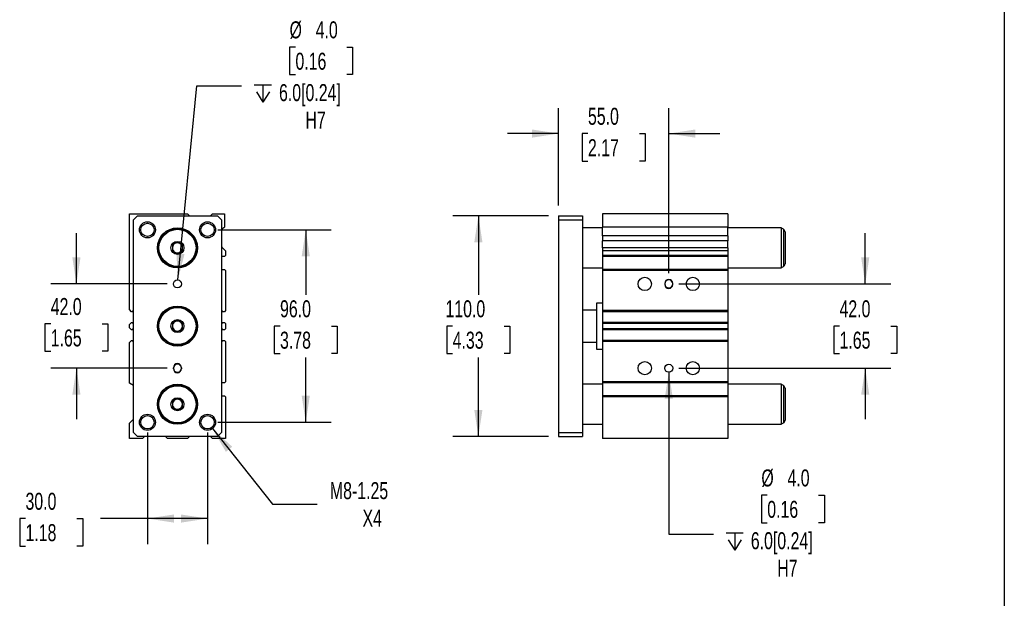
# Model space of a CAD drawing. Header units: millimetres. Extents: x 25 to 1092, y 25 to 838.
# Tile 4 of 5: x 601 to 1092, y 310 to 598. Entities that reach past the tile are written whole.
import ezdxf

# ---------------------------------------------------------------- set-up
doc = ezdxf.new("R2010")
doc.units = ezdxf.units.MM
doc.header["$LTSCALE"] = 4
doc.linetypes.add('SLD-Solid', pattern=[0])
doc.layers.add('DIMENSIONS', color=140, linetype='SLD-Solid', lineweight=25)
doc.layers.add('TEXT', color=140, linetype='SLD-Solid', lineweight=25)
doc.styles.add('SLDTEXTSTYLE0', font='TXT', dxfattribs={"width": 0.7})
doc.dimstyles.new('SLDDIMSTYLE1', dxfattribs={"dimtxt": 8.632031, "dimasz": 13.208, "dimexe": 0, "dimexo": 0.0625, "dimgap": 2.158008, "dimtad": 0, "dimtih": 1, "dimtoh": 1, "dimrnd": 1e-09, "dimzin": 12, "dimdsep": 46, "dimtxsty": 'SLDTEXTSTYLE0', "dimsah": 1, "dimcen": 0, "dimadec": 0, "dimazin": 3, "dimtfac": 1, "dimtofl": 0, "dimtmove": 0, "dimatfit": 3, "dimfxl": 0, "dimfrac": 2, "dimtolj": 1, "dimtzin": 12, "dimarcsym": 0})
doc.dimstyles.new('SLDDIMSTYLE2', dxfattribs={"dimtxt": 8.632031, "dimasz": 13.208, "dimexe": 0, "dimexo": 0.0625, "dimgap": 2.158008, "dimtad": 0, "dimtih": 1, "dimtoh": 1, "dimrnd": 1e-09, "dimzin": 4, "dimdsep": 46, "dimtxsty": 'SLDTEXTSTYLE0', "dimsah": 1, "dimcen": 0.09, "dimadec": 0, "dimazin": 1, "dimtfac": 1, "dimtmove": 0, "dimatfit": 0, "dimfxl": 0, "dimfrac": 2, "dimtolj": 1, "dimtzin": 12, "dimarcsym": 0})
doc.dimstyles.new('SLDDIMSTYLE3', dxfattribs={"dimtxt": 8.632031, "dimasz": 13.208, "dimexe": 0, "dimexo": 0.0625, "dimgap": 2.158008, "dimtad": 0, "dimtih": 1, "dimtoh": 1, "dimrnd": 1e-09, "dimzin": 4, "dimdsep": 46, "dimtxsty": 'SLDTEXTSTYLE0', "dimsah": 1, "dimcen": 0.09, "dimadec": 0, "dimazin": 1, "dimtfac": 1, "dimtofl": 0, "dimtmove": 0, "dimatfit": 3, "dimfxl": 0, "dimfrac": 2, "dimtolj": 1, "dimtzin": 12, "dimarcsym": 0})
doc.dimstyles.new('SLDDIMSTYLE4', dxfattribs={"dimtxt": 8.632031, "dimasz": 13.208, "dimexe": 0, "dimexo": 0.0625, "dimgap": 2.158008, "dimtad": 0, "dimtih": 1, "dimtoh": 1, "dimrnd": 1e-09, "dimzin": 4, "dimdsep": 46, "dimtxsty": 'SLDTEXTSTYLE0', "dimsah": 1, "dimcen": 0, "dimadec": 0, "dimazin": 1, "dimtfac": 1, "dimtofl": 0, "dimtmove": 0, "dimatfit": 3, "dimfxl": 0, "dimfrac": 2, "dimtolj": 1, "dimtzin": 12, "dimarcsym": 0})

# ---------------------------------------------------------------- blocks, each defined once
blk = doc.blocks.new('_D_10')
at = {"layer": 'DIMENSIONS'}
for p, q in [((629.29, 466.53), (629.29, 491.93)), ((674.62, 466.53), (616.59, 466.53)), ((616.47, 446.66), (613.57, 446.66)), ((613.57, 446.66), (613.57, 432.94)), ((642.12, 446.66), (645.01, 446.66)), ((645.01, 446.66), (645.01, 432.94)), ((613.57, 432.94), (616.47, 432.94)), ((645.01, 432.94), (642.12, 432.94)), ((674.62, 424.53), (616.59, 424.53)), ((629.29, 424.53), (629.29, 399.13))]:
    blk.add_line(p, q, dxfattribs=at)
for points in [[(629.29, 466.53), (631.32, 479.74), (627.26, 479.74)], [(629.29, 424.53), (627.26, 411.32), (631.32, 411.32)]]:
    blk.add_solid(points, dxfattribs=at)
at = {"layer": 'DIMENSIONS', "char_height": 8.467, "attachment_point": 1, "style": 'SLDTEXTSTYLE0'}
for s, insert in [('42.0', (616.47, 459.51)), ('1.65', (616.47, 443.85))]:
    blk.add_mtext(s, dxfattribs=dict(at, insert=insert))
blk = doc.blocks.new('_D_11')
at = {"layer": 'DIMENSIONS'}
for p, q in [((664.7, 392.45), (664.7, 336.83)), ((694.7, 392.45), (694.7, 336.83)), ((603.88, 349.53), (600.99, 349.53)), ((600.99, 349.53), (600.99, 335.81)), ((629.54, 349.53), (632.43, 349.53)), ((632.43, 349.53), (632.43, 335.81)), ((664.7, 349.53), (641.23, 349.53)), ((694.7, 349.53), (664.7, 349.53)), ((600.99, 335.81), (603.88, 335.81)), ((632.43, 335.81), (629.54, 335.81))]:
    blk.add_line(p, q, dxfattribs=at)
for points in [[(664.7, 349.53), (677.91, 347.5), (677.91, 351.56)], [(694.7, 349.53), (681.49, 351.56), (681.49, 347.5)]]:
    blk.add_solid(points, dxfattribs=at)
at = {"layer": 'DIMENSIONS', "char_height": 8.467, "attachment_point": 1, "style": 'SLDTEXTSTYLE0'}
for s, insert in [('30.0', (603.88, 362.38)), ('1.18', (603.88, 346.73))]:
    blk.add_mtext(s, dxfattribs=dict(at, insert=insert))
blk = doc.blocks.new('_D_12')
at = {"layer": 'DIMENSIONS'}
for p, q in [((697.19, 394.4), (727.16, 356.78)), ((727.16, 356.78), (749.39, 356.78))]:
    blk.add_line(p, q, dxfattribs=at)
blk.add_solid([(697.19, 394.4), (703.83, 382.81), (707.01, 385.34)], dxfattribs=at)
at = {"layer": 'DIMENSIONS', "char_height": 8.467, "attachment_point": 1, "style": 'SLDTEXTSTYLE0'}
for s, insert in [('M8-1.25', (755.74, 367.69)), ('X4', (772.02, 353.97))]:
    blk.add_mtext(s, dxfattribs=dict(at, insert=insert))
blk = doc.blocks.new('_D_13')
at = {"layer": 'DIMENSIONS'}
for p, q in [((699.78, 493.53), (756.4, 493.53)), ((743.7, 493.53), (743.7, 461.18)), ((730.87, 445.53), (727.98, 445.53)), ((727.98, 445.53), (727.98, 431.81)), ((756.52, 445.53), (759.42, 445.53)), ((759.42, 445.53), (759.42, 431.81)), ((727.98, 431.81), (730.87, 431.81)), ((743.7, 397.53), (743.7, 429.88)), ((759.42, 431.81), (756.52, 431.81)), ((699.78, 397.53), (756.4, 397.53))]:
    blk.add_line(p, q, dxfattribs=at)
for points in [[(743.7, 493.53), (741.67, 480.32), (745.73, 480.32)], [(743.7, 397.53), (745.73, 410.74), (741.67, 410.74)]]:
    blk.add_solid(points, dxfattribs=at)
at = {"layer": 'DIMENSIONS', "char_height": 8.467, "attachment_point": 1, "style": 'SLDTEXTSTYLE0'}
for s, insert in [('96.0', (730.87, 458.38)), ('3.78', (730.87, 442.73))]:
    blk.add_mtext(s, dxfattribs=dict(at, insert=insert))
blk = doc.blocks.new('SW_SYMBOL_HOLE_DEPTH')
at = {"layer": 'DIMENSIONS', "color": 0}
for p, q in [((0, 3500), (3200, 3500)), ((400, 2220), (1600, 300)), ((1600, 3500), (1600, 300)), ((2800, 2220), (1600, 300))]:
    blk.add_line(p, q, dxfattribs=at)
blk = doc.blocks.new('_D_14')
at = {"layer": 'DIMENSIONS'}
for p, q in [((738.55, 584.65), (735.65, 584.65)), ((735.65, 584.65), (735.65, 570.93)), ((764.2, 584.65), (767.09, 584.65)), ((767.09, 584.65), (767.09, 570.93)), ((735.65, 570.93), (738.55, 570.93)), ((767.09, 570.93), (764.2, 570.93)), ((679.9, 468.52), (689.43, 565.26)), ((689.43, 565.26), (711.66, 565.26))]:
    blk.add_line(p, q, dxfattribs=at)
blk.add_solid([(679.9, 468.52), (683.21, 481.47), (679.17, 481.87)], dxfattribs=at)
at = {"layer": 'DIMENSIONS', "xscale": 0.002688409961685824, "yscale": 0.002688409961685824, "zscale": 0.002688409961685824}
blk.add_blockref('SW_SYMBOL_HOLE_DEPTH', (718.01, 556.43), dxfattribs=at)
at = {"layer": 'DIMENSIONS', "char_height": 8.467, "attachment_point": 1, "style": 'SLDTEXTSTYLE0'}
for s, insert in [('%%c', (735.62, 597.5)), ('4.0', (748.65, 597.5)), ('0.16', (738.55, 581.85)), ('6.0[0.24]', (730.36, 566.2)), ('H7', (743.54, 552.48))]:
    blk.add_mtext(s, dxfattribs=dict(at, insert=insert))
blk = doc.blocks.new('_D_15')
at = {"layer": 'DIMENSIONS'}
for p, q in [((864.74, 500.53), (817.12, 500.53)), ((829.82, 500.53), (829.82, 461.18)), ((816.99, 445.53), (814.09, 445.53)), ((814.09, 445.53), (814.09, 431.81)), ((842.64, 445.53), (845.54, 445.53)), ((845.54, 445.53), (845.54, 431.81)), ((814.09, 431.81), (816.99, 431.81)), ((829.82, 390.53), (829.82, 429.88)), ((845.54, 431.81), (842.64, 431.81)), ((864.74, 390.53), (817.12, 390.53))]:
    blk.add_line(p, q, dxfattribs=at)
for points in [[(829.82, 500.53), (827.78, 487.32), (831.85, 487.32)], [(829.82, 390.53), (831.85, 403.74), (827.78, 403.74)]]:
    blk.add_solid(points, dxfattribs=at)
at = {"layer": 'DIMENSIONS', "char_height": 8.467, "attachment_point": 1, "style": 'SLDTEXTSTYLE0'}
for s, insert in [('110.0', (813.4, 458.38)), ('4.33', (816.99, 442.73))]:
    blk.add_mtext(s, dxfattribs=dict(at, insert=insert))
blk = doc.blocks.new('_D_16')
at = {"layer": 'DIMENSIONS'}
for p, q in [((869.82, 505.61), (869.82, 554.23)), ((924.82, 471.86), (924.82, 554.23)), ((869.82, 541.53), (844.42, 541.53)), ((884.49, 541.53), (881.59, 541.53)), ((881.59, 541.53), (881.59, 527.81)), ((910.14, 541.53), (913.04, 541.53)), ((913.04, 541.53), (913.04, 527.81)), ((924.82, 541.53), (950.22, 541.53)), ((881.59, 527.81), (884.49, 527.81)), ((913.04, 527.81), (910.14, 527.81))]:
    blk.add_line(p, q, dxfattribs=at)
for points in [[(869.82, 541.53), (856.61, 543.56), (856.61, 539.5)], [(924.82, 541.53), (938.02, 539.5), (938.02, 543.56)]]:
    blk.add_solid(points, dxfattribs=at)
at = {"layer": 'DIMENSIONS', "char_height": 8.467, "attachment_point": 1, "style": 'SLDTEXTSTYLE0'}
for s, insert in [('55.0', (884.49, 554.38)), ('2.17', (884.49, 538.73))]:
    blk.add_mtext(s, dxfattribs=dict(at, insert=insert))
blk = doc.blocks.new('_D_17')
at = {"layer": 'DIMENSIONS'}
for p, q in [((1022.82, 466.53), (1022.82, 491.93)), ((929.9, 466.53), (1035.52, 466.53)), ((1009.99, 445.53), (1007.09, 445.53)), ((1007.09, 445.53), (1007.09, 431.81)), ((1035.64, 445.53), (1038.54, 445.53)), ((1038.54, 445.53), (1038.54, 431.81)), ((1007.09, 431.81), (1009.99, 431.81)), ((1038.54, 431.81), (1035.64, 431.81)), ((929.9, 424.53), (1035.52, 424.53)), ((1022.82, 424.53), (1022.82, 399.13))]:
    blk.add_line(p, q, dxfattribs=at)
for points in [[(1022.82, 466.53), (1024.85, 479.74), (1020.78, 479.74)], [(1022.82, 424.53), (1020.78, 411.32), (1024.85, 411.32)]]:
    blk.add_solid(points, dxfattribs=at)
at = {"layer": 'DIMENSIONS', "char_height": 8.467, "attachment_point": 1, "style": 'SLDTEXTSTYLE0'}
for s, insert in [('42.0', (1009.99, 458.38)), ('1.65', (1009.99, 442.73))]:
    blk.add_mtext(s, dxfattribs=dict(at, insert=insert))
blk = doc.blocks.new('_D_18')
at = {"layer": 'DIMENSIONS'}
for p, q in [((924.82, 422.53), (924.82, 341.78)), ((973.93, 361.18), (971.03, 361.18)), ((971.03, 361.18), (971.03, 347.46)), ((999.58, 361.18), (1002.48, 361.18)), ((1002.48, 361.18), (1002.48, 347.46)), ((971.03, 347.46), (973.93, 347.46)), ((1002.48, 347.46), (999.58, 347.46)), ((924.82, 341.78), (947.04, 341.78))]:
    blk.add_line(p, q, dxfattribs=at)
blk.add_solid([(924.82, 422.53), (922.78, 409.32), (926.85, 409.32)], dxfattribs=at)
at = {"layer": 'DIMENSIONS', "xscale": 0.002688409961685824, "yscale": 0.002688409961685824, "zscale": 0.002688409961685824}
blk.add_blockref('SW_SYMBOL_HOLE_DEPTH', (953.39, 332.95), dxfattribs=at)
at = {"layer": 'DIMENSIONS', "char_height": 8.467, "attachment_point": 1, "style": 'SLDTEXTSTYLE0'}
for s, insert in [('%%c', (971, 374.02)), ('4.0', (984.03, 374.02)), ('0.16', (973.93, 358.37)), ('6.0[0.24]', (965.74, 342.72)), ('H7', (978.92, 329))]:
    blk.add_mtext(s, dxfattribs=dict(at, insert=insert))

msp = doc.modelspace()

# ---------------------------------------------------------------- linework, layer by layer
for p, q in [((655.699, 453.712), (655.699, 501.532)), ((655.699, 501.532), (684.699, 501.532)), ((684.699, 501.532), (685.699, 500.532)), ((696.199, 500.532), (697.199, 501.532)), ((697.199, 501.532), (703.199, 501.532)), ((703.199, 501.532), (703.199, 494.792)), ((954.316, 501.532), (891.816, 501.532)), ((891.816, 501.532), (891.816, 494.792)), ((954.316, 501.532), (954.316, 494.792)), ((657.699, 498.532), (659.699, 500.532)), ((657.699, 392.532), (657.699, 498.532)), ((659.699, 500.532), (699.699, 500.532)), ((699.699, 500.532), (701.699, 498.532)), ((701.699, 498.532), (701.699, 392.532)), ((869.816, 500.532), (881.816, 500.532)), ((869.816, 500.532), (869.816, 498.532)), ((869.816, 498.532), (869.816, 392.532)), ((869.816, 498.532), (881.816, 498.532)), ((881.816, 500.532), (881.816, 498.532)), ((881.816, 498.532), (881.816, 392.532)), ((891.816, 494.532), (881.816, 494.532)), ((954.316, 494.792), (891.816, 494.792)), ((891.816, 490.462), (891.816, 494.792)), ((954.316, 490.462), (954.316, 494.792)), ((980.816, 494.532), (954.316, 494.532)), ((982.066, 493.81), (980.816, 494.532)), ((980.816, 494.532), (980.816, 474.532)), ((982.066, 493.81), (982.066, 475.253)), ((982.816, 492.511), (982.816, 476.552)), ((954.316, 490.462), (891.816, 490.462)), ((891.816, 490.462), (891.816, 488.102)), ((954.316, 488.102), (891.816, 488.102)), ((891.816, 484.628), (891.816, 488.102)), ((954.316, 490.462), (954.316, 488.102)), ((954.316, 484.628), (954.316, 488.102)), ((702.103, 484.628), (703.699, 483.032)), ((703.699, 483.032), (703.699, 480.782)), ((954.316, 484.628), (891.816, 484.628)), ((891.816, 484.628), (891.816, 483.032)), ((954.316, 483.032), (891.816, 483.032)), ((891.816, 483.032), (891.816, 480.782)), ((954.316, 484.628), (954.316, 483.032)), ((954.316, 483.032), (954.316, 480.782)), ((703.199, 480.282), (701.699, 480.282)), ((703.699, 480.782), (703.199, 480.282)), ((954.316, 480.782), (891.816, 480.782)), ((891.816, 480.782), (891.816, 480.282)), ((954.316, 480.282), (891.816, 480.282)), ((891.816, 480.282), (891.816, 473.782)), ((954.316, 480.782), (954.316, 480.282)), ((954.316, 480.282), (954.316, 473.782)), ((701.699, 473.782), (703.199, 473.782)), ((703.199, 473.782), (703.699, 473.282)), ((703.699, 473.282), (703.699, 453.212)), ((881.816, 474.532), (891.816, 474.532)), ((954.316, 473.782), (891.816, 473.782)), ((891.816, 473.782), (891.816, 473.282)), ((954.316, 473.282), (891.816, 473.282)), ((891.816, 473.282), (891.816, 453.212)), ((954.316, 474.532), (980.816, 474.532)), ((954.316, 473.782), (954.316, 473.282)), ((954.316, 473.282), (954.316, 453.212)), ((980.816, 474.532), (982.066, 475.253)), ((922.816, 466.782), (922.816, 466.282)), ((926.816, 466.282), (926.816, 466.782)), ((891.816, 457.032), (888.816, 457.032)), ((888.816, 457.032), (888.816, 434.032)), ((656.699, 452.712), (655.699, 453.712)), ((657.349, 452.712), (656.699, 452.712)), ((657.699, 453.432), (657.349, 453.432)), ((657.349, 453.432), (657.349, 452.712)), ((702.049, 453.432), (701.699, 453.432)), ((702.049, 452.712), (702.049, 453.432)), ((703.199, 452.712), (702.049, 452.712)), ((703.699, 453.212), (703.199, 452.712)), ((888.816, 453.532), (881.816, 453.532)), ((954.316, 453.212), (891.816, 453.212)), ((891.816, 453.212), (891.816, 452.712)), ((954.316, 452.712), (891.816, 452.712)), ((891.816, 452.712), (891.816, 447.362)), ((954.316, 453.212), (954.316, 452.712)), ((954.316, 452.712), (954.316, 447.362)), ((655.699, 446.362), (656.699, 447.362)), ((656.699, 447.362), (657.349, 447.362)), ((657.349, 447.362), (657.349, 446.632)), ((702.049, 446.632), (702.049, 447.362)), ((702.049, 447.362), (703.199, 447.362)), ((703.199, 447.362), (703.699, 446.862)), ((954.316, 447.362), (891.816, 447.362)), ((891.816, 447.362), (891.816, 446.862)), ((954.316, 447.362), (954.316, 446.862)), ((655.699, 444.702), (655.699, 446.362)), ((656.699, 443.702), (655.699, 444.702)), ((657.349, 443.702), (656.699, 443.702)), ((657.349, 446.632), (657.699, 446.632)), ((657.699, 444.432), (657.349, 444.432)), ((657.349, 444.432), (657.349, 443.702)), ((701.699, 446.632), (702.049, 446.632)), ((702.049, 444.432), (701.699, 444.432)), ((702.049, 443.702), (702.049, 444.432)), ((703.199, 443.702), (702.049, 443.702)), ((703.699, 444.202), (703.199, 443.702)), ((703.699, 446.862), (703.699, 444.202)), ((954.316, 446.862), (891.816, 446.862)), ((891.816, 446.862), (891.816, 444.202)), ((954.316, 444.202), (891.816, 444.202)), ((891.816, 444.202), (891.816, 443.702)), ((954.316, 443.702), (891.816, 443.702)), ((891.816, 443.702), (891.816, 438.352)), ((954.316, 446.862), (954.316, 444.202)), ((954.316, 444.202), (954.316, 443.702)), ((954.316, 443.702), (954.316, 438.352)), ((655.699, 437.352), (656.699, 438.352)), ((655.699, 417.032), (655.699, 437.352)), ((656.699, 438.352), (657.349, 438.352)), ((657.349, 438.352), (657.349, 437.632)), ((657.349, 437.632), (657.699, 437.632)), ((701.699, 437.632), (702.049, 437.632)), ((702.049, 437.632), (702.049, 438.352)), ((702.049, 438.352), (703.199, 438.352)), ((703.199, 438.352), (703.699, 437.852)), ((703.699, 437.852), (703.699, 417.782)), ((881.816, 437.532), (888.816, 437.532)), ((954.316, 438.352), (891.816, 438.352)), ((891.816, 438.352), (891.816, 437.852)), ((954.316, 437.852), (891.816, 437.852)), ((891.816, 437.852), (891.816, 417.782)), ((954.316, 438.352), (954.316, 437.852)), ((954.316, 437.852), (954.316, 417.782)), ((888.816, 434.032), (891.816, 434.032)), ((677.699, 424.282), (677.699, 424.782)), ((681.699, 424.782), (681.699, 424.282)), ((703.699, 417.782), (703.199, 417.282)), ((954.316, 417.782), (891.816, 417.782)), ((891.816, 417.782), (891.816, 417.282)), ((954.316, 417.782), (954.316, 417.282)), ((657.699, 415.877), (655.699, 417.032)), ((703.199, 417.282), (701.699, 417.282)), ((891.816, 416.532), (881.816, 416.532)), ((954.316, 417.282), (891.816, 417.282)), ((891.816, 417.282), (891.816, 410.782)), ((954.316, 417.282), (954.316, 410.782)), ((980.816, 416.532), (954.316, 416.532)), ((982.066, 415.81), (980.816, 416.532)), ((980.816, 416.532), (980.816, 396.532)), ((982.066, 415.81), (982.066, 397.253)), ((982.816, 414.511), (982.816, 398.552)), ((701.699, 410.782), (703.199, 410.782)), ((703.199, 410.782), (703.699, 410.282)), ((703.699, 410.282), (703.699, 389.532)), ((954.316, 410.782), (891.816, 410.782)), ((891.816, 410.782), (891.816, 410.282)), ((954.316, 410.282), (891.816, 410.282)), ((891.816, 410.282), (891.816, 389.532)), ((954.316, 410.782), (954.316, 410.282)), ((954.316, 410.282), (954.316, 389.532)), ((655.699, 397.032), (657.699, 399.032)), ((655.699, 389.532), (655.699, 397.032)), ((881.816, 396.532), (891.816, 396.532)), ((954.316, 396.532), (980.816, 396.532)), ((980.816, 396.532), (982.066, 397.253)), ((662.199, 389.532), (655.699, 389.532)), ((659.699, 390.532), (657.699, 392.532)), ((699.699, 390.532), (659.699, 390.532)), ((663.199, 390.532), (662.199, 389.532)), ((674.699, 389.532), (673.699, 390.532)), ((684.699, 389.532), (674.699, 389.532)), ((685.699, 390.532), (684.699, 389.532)), ((697.199, 389.532), (696.199, 390.532)), ((703.699, 389.532), (697.199, 389.532)), ((701.699, 392.532), (699.699, 390.532)), ((869.816, 392.532), (869.816, 390.532)), ((869.816, 392.532), (881.816, 392.532)), ((869.816, 390.532), (881.816, 390.532)), ((881.816, 392.532), (881.816, 390.532)), ((954.316, 389.532), (891.816, 389.532))]:
    msp.add_line(p, q)
at = {"flags": 128}
msp.add_lwpolyline([(702.103, 484.628), (701.786, 484.989), (701.699, 485.102)], dxfattribs=at)
for centre, radius in [((664.699, 493.532), 4), ((664.699, 493.532), 3.324), ((694.699, 493.532), 4), ((694.699, 493.532), 3.323), ((679.699, 484.532), 10), ((679.699, 484.532), 9.5), ((679.699, 484.532), 9.25), ((679.699, 484.532), 3.25), ((679.699, 466.532), 2), ((912.816, 466.532), 3.323), ((936.816, 466.532), 3.324), ((679.699, 445.532), 10), ((679.699, 445.532), 9.5), ((679.699, 445.532), 9.25), ((679.699, 445.532), 3.25), ((912.816, 424.532), 3.323), ((936.816, 424.532), 3.324), ((924.816, 424.532), 2), ((679.699, 406.532), 10), ((679.699, 406.532), 9.5), ((679.699, 406.532), 9.25), ((679.699, 406.532), 3.25), ((664.699, 397.532), 4), ((664.699, 397.532), 3.324), ((694.699, 397.532), 4), ((694.699, 397.532), 3.323)]:
    msp.add_circle(centre, radius)
for centre, radius, start, end in [((705.699, 490.462), 5, 120, 143.1301), ((981.316, 492.511), 1.5, 0, 60), ((679.699, 484.532), 2.5, 120, 180), ((679.699, 484.532), 2.5, 60, 120), ((679.699, 484.532), 2.5, 0, 60), ((679.699, 484.532), 2.5, 180, 240), ((679.699, 484.532), 2.5, 240, 300), ((679.699, 484.532), 2.5, 300, 0), ((981.316, 476.552), 1.5, 300, 0), ((924.816, 466.782), 2, 0, 180), ((924.816, 466.532), 2, 0, 180), ((924.816, 466.532), 2, 180, 0), ((924.816, 466.282), 2, 180, 0), ((679.699, 445.532), 2.5, 120, 180), ((679.699, 445.532), 2.5, 60, 120), ((679.699, 445.532), 2.5, 0, 60), ((679.699, 445.532), 2.5, 180, 240), ((679.699, 445.532), 2.5, 240, 300), ((679.699, 445.532), 2.5, 300, 0), ((679.699, 424.782), 2, 0, 180), ((679.699, 424.532), 2, 0, 180), ((679.699, 424.532), 2, 180, 0), ((679.699, 424.282), 2, 180, 0), ((981.316, 414.511), 1.5, 0, 60), ((679.699, 406.532), 2.5, 120, 180), ((679.699, 406.532), 2.5, 60, 120), ((679.699, 406.532), 2.5, 0, 60), ((679.699, 406.532), 2.5, 180, 240), ((679.699, 406.532), 2.5, 240, 300), ((679.699, 406.532), 2.5, 300, 0), ((981.316, 398.552), 1.5, 300, 360)]:
    msp.add_arc(centre, radius, start, end)
for points in [[(679.699, 487.418), (679.504, 487.306), (679.304, 487.19), (678.994, 487.011), (678.888, 486.95), (678.674, 486.826), (678.563, 486.762), (678.235, 486.573), (678.021, 486.449), (677.598, 486.205), (677.396, 486.088), (677.199, 485.975)], [(682.199, 485.975), (682.004, 486.088), (681.804, 486.203), (681.494, 486.382), (681.388, 486.443), (681.174, 486.567), (681.063, 486.631), (680.735, 486.82), (680.521, 486.944), (680.098, 487.188), (679.896, 487.305), (679.699, 487.418)], [(677.199, 485.975), (677.199, 485.749), (677.199, 485.519), (677.199, 485.16), (677.199, 485.039), (677.199, 484.791), (677.199, 484.663), (677.199, 484.285), (677.199, 484.037), (677.199, 483.549), (677.199, 483.315), (677.199, 483.088)], [(677.199, 483.088), (677.394, 482.975), (677.594, 482.86), (677.905, 482.681), (678.01, 482.62), (678.225, 482.496), (678.335, 482.432), (678.663, 482.243), (678.877, 482.119), (679.3, 481.875), (679.503, 481.758), (679.699, 481.645)], [(679.699, 481.645), (679.894, 481.758), (680.094, 481.873), (680.405, 482.052), (680.51, 482.113), (680.725, 482.237), (680.835, 482.301), (681.163, 482.49), (681.377, 482.614), (681.8, 482.858), (682.003, 482.975), (682.199, 483.088)], [(682.199, 483.088), (682.199, 483.314), (682.199, 483.544), (682.199, 483.903), (682.199, 484.024), (682.199, 484.272), (682.199, 484.4), (682.199, 484.778), (682.199, 485.026), (682.199, 485.515), (682.199, 485.748), (682.199, 485.975)], [(679.699, 448.418), (679.504, 448.306), (679.304, 448.19), (678.994, 448.011), (678.888, 447.95), (678.674, 447.826), (678.563, 447.762), (678.235, 447.573), (678.021, 447.449), (677.598, 447.205), (677.396, 447.088), (677.199, 446.975)], [(682.199, 446.975), (682.004, 447.088), (681.804, 447.203), (681.494, 447.382), (681.388, 447.443), (681.174, 447.567), (681.063, 447.631), (680.735, 447.82), (680.521, 447.944), (680.098, 448.188), (679.896, 448.305), (679.699, 448.418)], [(677.199, 446.975), (677.199, 446.749), (677.199, 446.519), (677.199, 446.16), (677.199, 446.039), (677.199, 445.791), (677.199, 445.663), (677.199, 445.285), (677.199, 445.037), (677.199, 444.549), (677.199, 444.315), (677.199, 444.088)], [(677.199, 444.088), (677.394, 443.975), (677.594, 443.86), (677.905, 443.681), (678.01, 443.62), (678.225, 443.496), (678.335, 443.432), (678.663, 443.243), (678.877, 443.119), (679.3, 442.875), (679.503, 442.758), (679.699, 442.645)], [(679.699, 442.645), (679.894, 442.758), (680.094, 442.873), (680.405, 443.052), (680.51, 443.113), (680.725, 443.237), (680.835, 443.301), (681.163, 443.49), (681.377, 443.614), (681.8, 443.858), (682.003, 443.975), (682.199, 444.088)], [(682.199, 444.088), (682.199, 444.314), (682.199, 444.544), (682.199, 444.903), (682.199, 445.024), (682.199, 445.272), (682.199, 445.4), (682.199, 445.778), (682.199, 446.026), (682.199, 446.515), (682.199, 446.748), (682.199, 446.975)], [(679.699, 409.418), (679.504, 409.306), (679.304, 409.19), (678.994, 409.011), (678.888, 408.95), (678.674, 408.826), (678.563, 408.762), (678.235, 408.573), (678.021, 408.449), (677.598, 408.205), (677.396, 408.088), (677.199, 407.975)], [(677.199, 407.975), (677.199, 407.749), (677.199, 407.519), (677.199, 407.16), (677.199, 407.039), (677.199, 406.791), (677.199, 406.663), (677.199, 406.285), (677.199, 406.037), (677.199, 405.549), (677.199, 405.315), (677.199, 405.088)], [(682.199, 407.975), (682.004, 408.088), (681.804, 408.203), (681.494, 408.382), (681.388, 408.443), (681.174, 408.567), (681.063, 408.631), (680.735, 408.82), (680.521, 408.944), (680.098, 409.188), (679.896, 409.305), (679.699, 409.418)], [(682.199, 405.088), (682.199, 405.314), (682.199, 405.544), (682.199, 405.903), (682.199, 406.024), (682.199, 406.272), (682.199, 406.4), (682.199, 406.778), (682.199, 407.026), (682.199, 407.515), (682.199, 407.748), (682.199, 407.975)], [(677.199, 405.088), (677.394, 404.975), (677.594, 404.86), (677.905, 404.681), (678.01, 404.62), (678.225, 404.496), (678.335, 404.432), (678.663, 404.243), (678.877, 404.119), (679.3, 403.875), (679.503, 403.758), (679.699, 403.645)], [(679.699, 403.645), (679.894, 403.758), (680.094, 403.873), (680.405, 404.052), (680.51, 404.113), (680.725, 404.237), (680.835, 404.301), (681.163, 404.49), (681.377, 404.614), (681.8, 404.858), (682.003, 404.975), (682.199, 405.088)]]:
    msp.add_open_spline(points, degree=3, knots=[0, 0, 0, 0, 0.25, 0.25, 0.375, 0.375, 0.5, 0.5, 0.75, 0.75, 1, 1, 1, 1])
at = {"layer": 'TEXT'}
msp.add_line((1092.2, 838.2), (1092.2, 25.4), dxfattribs=at)

# ---------------------------------------------------------------- dimensions: what is measured, and where the dimension line sits
at = {"layer": 'DIMENSIONS'}
for p1, p2, picture, middle in [((679.503, 464.541), (679.895, 468.522), '_D_14', (751.371, 569.719)), ((924.816, 426.532), (924.816, 422.532), '_D_18', (986.752, 346.243))]:
    dim = msp.add_diameter_dim_2p(p1=p1, p2=p2, text='<>\\P{\\fGDT;x}6.0[0.24]\\PH7', dimstyle='SLDDIMSTYLE4', dxfattribs=at)
    dim.commit()
    dim.dimension.update_dxf_attribs({"geometry": picture, "text_midpoint": middle, "dimtype": 163})
for base, p1, p2, dimstyle, picture, middle in [((924.816, 541.532), (869.816, 500.532), (924.816, 466.782), 'SLDDIMSTYLE2', '_D_16', (897.316, 541.532)), ((694.699, 349.532), (664.699, 397.532), (694.699, 397.532), 'SLDDIMSTYLE3', '_D_11', (616.71, 349.532))]:
    dim = msp.add_linear_dim(base=base, p1=p1, p2=p2, dimstyle=dimstyle, dxfattribs=at)
    dim.commit()
    dim.dimension.update_dxf_attribs({"geometry": picture, "text_midpoint": middle, "dimtype": 160})
for base, p1, p2, dimstyle, picture, middle in [((829.816, 390.532), (869.816, 500.532), (869.816, 390.532), 'SLDDIMSTYLE3', '_D_15', (829.816, 445.532)), ((629.291, 424.532), (679.699, 466.532), (679.699, 424.532), 'SLDDIMSTYLE2', '_D_10', (629.291, 446.659)), ((743.699, 397.532), (694.699, 493.532), (694.699, 397.532), 'SLDDIMSTYLE3', '_D_13', (743.699, 445.532)), ((1022.816, 424.532), (924.816, 466.532), (924.816, 424.532), 'SLDDIMSTYLE2', '_D_17', (1022.816, 445.532))]:
    dim = msp.add_linear_dim(base=base, p1=p1, p2=p2, angle=90, dimstyle=dimstyle, dxfattribs=at)
    dim.commit()
    dim.dimension.update_dxf_attribs({"geometry": picture, "text_midpoint": middle, "dimtype": 160})
dim = msp.add_diameter_dim_2p(p1=(692.207, 400.66), p2=(697.191, 394.403), text='M8-1.25\\PX4', dimstyle='SLDDIMSTYLE1', override={"dimpost": '<>'}, dxfattribs=at)
dim.commit()
dim.dimension.update_dxf_attribs({"geometry": '_D_12', "text_midpoint": (779.476, 356.777), "dimtype": 163})

doc.saveas('drawing.dxf')
